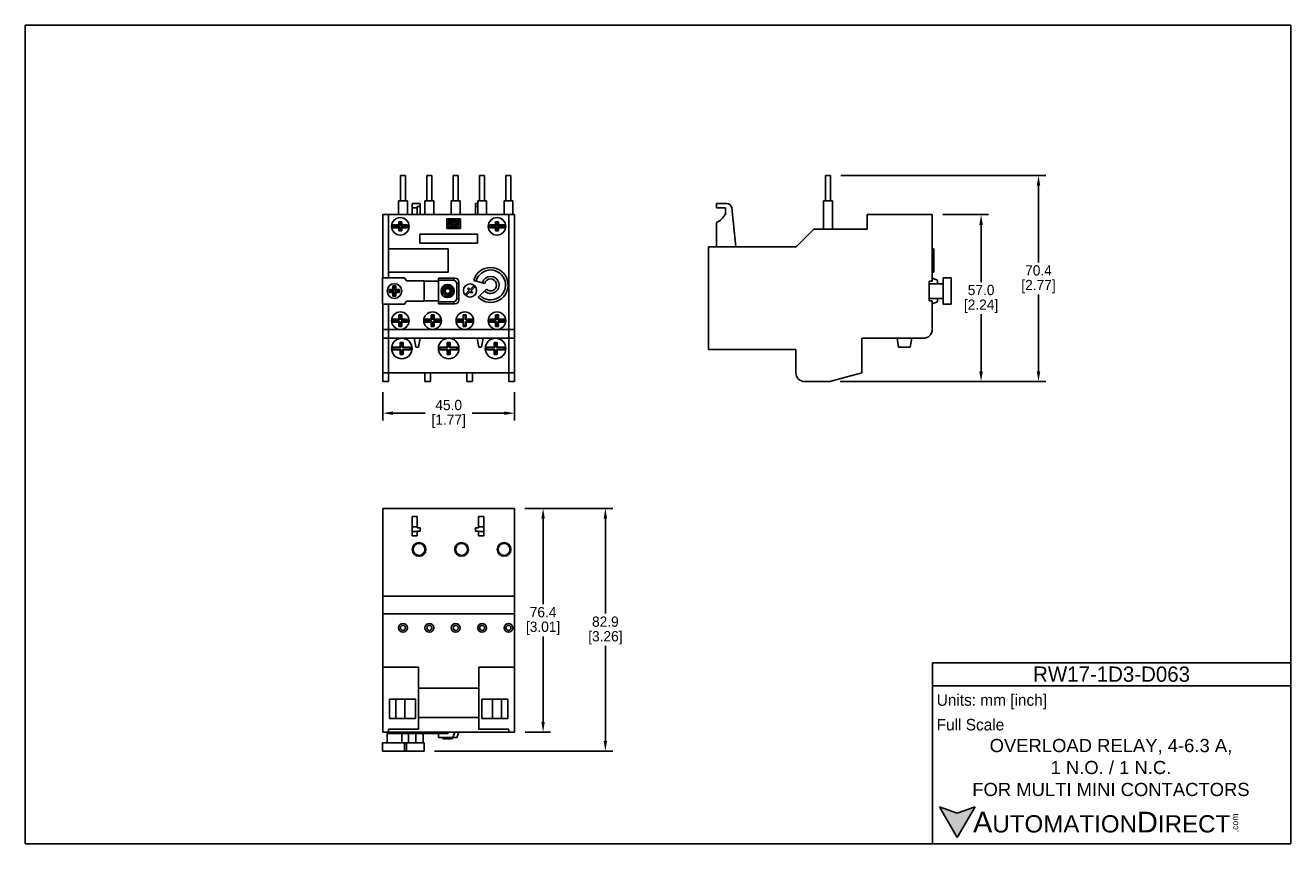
# Model space of a CAD drawing. Header units: inches. Extents: x 0 to 432, y 0 to 279.
import ezdxf

# ---------------------------------------------------------------- set-up
doc = ezdxf.new("R2010")
doc.units = ezdxf.units.IN
doc.header["$LTSCALE"] = 10
doc.header["$MEASUREMENT"] = 0
doc.layers.add('DIMENSIONS', color=140, linetype='Continuous')
doc.layers.add('TEXT', color=140, linetype='Continuous')
doc.styles.add('\\M+2ABAC\\M+2A6A11', font='txt')
doc.dimstyles.get("Standard").update_dxf_attribs({"dimtxt": 3.5, "dimasz": 3.5, "dimexe": 2.5, "dimexo": 3.5, "dimgap": 1, "dimtad": 0, "dimtih": 1, "dimtoh": 1, "dimdec": 1, "dimzin": 0, "dimdsep": 46, "dimtxsty": 'Standard', "dimcen": 0, "dimadec": 0, "dimazin": 0, "dimtfac": 1, "dimtdec": 1, "dimtofl": 0, "dimtmove": 0, "dimatfit": 3, "dimfxl": 0, "dimtolj": 1, "dimtzin": 0, "dimarcsym": 0})

# ---------------------------------------------------------------- blocks, each defined once
blk = doc.blocks.new('*D23')
at = {"layer": 'DEFPOINTS', "color": 0}
for p in [(121.97, 157.69), (166.97, 157.69), (166.97, 146.99)]:
    blk.add_point(p, dxfattribs=at)
at = {"layer": 'DIMENSIONS', "color": 0, "lineweight": -2}
for p, q in [((121.97, 154.19), (121.97, 144.49)), ((166.97, 154.19), (166.97, 144.49)), ((125.47, 146.99), (136.47, 146.99)), ((163.47, 146.99), (152.47, 146.99))]:
    blk.add_line(p, q, dxfattribs=at)
at = {"layer": 'DIMENSIONS', "color": 0}
for points in [[(125.47, 147.57), (125.47, 146.4), (121.97, 146.99)], [(163.47, 147.57), (163.47, 146.4), (166.97, 146.99)]]:
    blk.add_solid(points, dxfattribs=at)
at = {"layer": 'DIMENSIONS', "color": 0, "char_height": 3.5, "attachment_point": 5}
for s, insert in [('\\A1;45.0', (144.47, 149.74)), ('\\A1;[1.77]', (144.47, 144.24))]:
    blk.add_mtext(s, dxfattribs=dict(at, insert=insert))
blk = doc.blocks.new('*D24')
at = {"layer": 'DEFPOINTS', "color": 0}
for p in [(309.54, 214.76), (274.54, 157.76), (326.15, 157.76)]:
    blk.add_point(p, dxfattribs=at)
at = {"layer": 'DIMENSIONS', "color": 0, "lineweight": -2}
for p, q in [((313.04, 214.76), (328.65, 214.76)), ((326.15, 211.26), (326.15, 191.76)), ((326.15, 161.26), (326.15, 180.76)), ((278.04, 157.76), (328.65, 157.76))]:
    blk.add_line(p, q, dxfattribs=at)
at = {"layer": 'DIMENSIONS', "color": 0}
for points in [[(325.56, 211.26), (326.73, 211.26), (326.15, 214.76)], [(325.56, 161.26), (326.73, 161.26), (326.15, 157.76)]]:
    blk.add_solid(points, dxfattribs=at)
at = {"layer": 'DIMENSIONS', "color": 0, "char_height": 3.5, "attachment_point": 5}
for s, insert in [('\\A1;57.0', (326.15, 189.01)), ('\\A1;[2.24]', (326.15, 183.51))]:
    blk.add_mtext(s, dxfattribs=dict(at, insert=insert))
blk = doc.blocks.new('*D25')
at = {"layer": 'DEFPOINTS', "color": 0}
for p in [(274.8, 228.16), (345.74, 228.16), (274.54, 157.76)]:
    blk.add_point(p, dxfattribs=at)
at = {"layer": 'DIMENSIONS', "color": 0, "lineweight": -2}
for p, q in [((278.3, 228.16), (348.24, 228.16)), ((345.74, 224.66), (345.74, 198.46)), ((345.74, 161.26), (345.74, 187.46)), ((278.04, 157.76), (348.24, 157.76))]:
    blk.add_line(p, q, dxfattribs=at)
at = {"layer": 'DIMENSIONS', "color": 0}
for points in [[(345.15, 224.66), (346.32, 224.66), (345.74, 228.16)], [(345.15, 161.26), (346.32, 161.26), (345.74, 157.76)]]:
    blk.add_solid(points, dxfattribs=at)
at = {"layer": 'DIMENSIONS', "color": 0, "char_height": 3.5, "attachment_point": 5}
for s, insert in [('\\A1;70.4', (345.74, 195.71)), ('\\A1;[2.77]', (345.74, 190.21))]:
    blk.add_mtext(s, dxfattribs=dict(at, insert=insert))
blk = doc.blocks.new('*D26')
at = {"layer": 'DEFPOINTS', "color": 0}
for p in [(166.97, 114.49), (167.03, 38.09), (176.69, 38.09)]:
    blk.add_point(p, dxfattribs=at)
at = {"layer": 'DIMENSIONS', "color": 0, "lineweight": -2}
for p, q in [((170.47, 114.49), (179.19, 114.49)), ((176.69, 110.99), (176.69, 81.79)), ((176.69, 41.59), (176.69, 70.79)), ((170.53, 38.09), (179.19, 38.09))]:
    blk.add_line(p, q, dxfattribs=at)
at = {"layer": 'DIMENSIONS', "color": 0}
for points in [[(176.11, 110.99), (177.28, 110.99), (176.69, 114.49)], [(176.11, 41.59), (177.28, 41.59), (176.69, 38.09)]]:
    blk.add_solid(points, dxfattribs=at)
at = {"layer": 'DIMENSIONS', "color": 0, "char_height": 3.5, "attachment_point": 5}
for s, insert in [('\\A1;76.4', (176.69, 79.04)), ('\\A1;[3.01]', (176.69, 73.54))]:
    blk.add_mtext(s, dxfattribs=dict(at, insert=insert))
blk = doc.blocks.new('*D27')
at = {"layer": 'DEFPOINTS', "color": 0}
for p in [(167.03, 114.49), (136.18, 31.59), (197.94, 31.59)]:
    blk.add_point(p, dxfattribs=at)
at = {"layer": 'DIMENSIONS', "color": 0, "lineweight": -2}
for p, q in [((170.53, 114.49), (200.44, 114.49)), ((197.94, 110.99), (197.94, 78.54)), ((197.94, 35.09), (197.94, 67.54)), ((139.68, 31.59), (200.44, 31.59))]:
    blk.add_line(p, q, dxfattribs=at)
at = {"layer": 'DIMENSIONS', "color": 0}
for points in [[(197.36, 110.99), (198.53, 110.99), (197.94, 114.49)], [(197.36, 35.09), (198.53, 35.09), (197.94, 31.59)]]:
    blk.add_solid(points, dxfattribs=at)
at = {"layer": 'DIMENSIONS', "color": 0, "char_height": 3.5, "attachment_point": 5}
for s, insert in [('\\A1;82.9', (197.94, 75.79)), ('\\A1;[3.26]', (197.94, 70.29))]:
    blk.add_mtext(s, dxfattribs=dict(at, insert=insert))

msp = doc.modelspace()

# ---------------------------------------------------------------- hatches: boundary and pattern name
at = {"layer": 'TEXT'}
msp.add_hatch(color=256, dxfattribs=at).paths.add_polyline_path([(318.04, 2.09), (324.11, 12.59), (318.04, 10.39), (311.98, 12.59)])

# ---------------------------------------------------------------- linework, layer by layer
for p, q in [((128.02, 228.16), (128.02, 219.46)), ((128.02, 228.16), (128.87, 228.16)), ((128.87, 228.16), (129.72, 228.16)), ((129.72, 219.46), (129.72, 228.16)), ((137.02, 228.16), (137.02, 219.46)), ((137.02, 228.16), (137.87, 228.16)), ((137.87, 228.16), (138.72, 228.16)), ((138.72, 219.46), (138.72, 228.16)), ((146.02, 228.16), (146.02, 219.46)), ((146.02, 228.16), (146.87, 228.16)), ((146.87, 228.16), (147.72, 228.16)), ((147.72, 219.46), (147.72, 228.16)), ((155.02, 228.16), (155.02, 219.46)), ((155.02, 228.16), (155.87, 228.16)), ((155.87, 228.16), (156.72, 228.16)), ((156.72, 219.46), (156.72, 228.16)), ((164.02, 228.16), (164.02, 219.46)), ((164.02, 228.16), (164.87, 228.16)), ((164.87, 228.16), (165.72, 228.16)), ((165.72, 219.46), (165.72, 228.16)), ((273.04, 228.16), (273.04, 219.46)), ((273.04, 228.16), (274.74, 228.16)), ((274.74, 219.46), (274.74, 228.16)), ((127.37, 219.46), (127.37, 214.76)), ((127.37, 219.46), (128.87, 219.46)), ((128.87, 219.46), (130.37, 219.46)), ((130.37, 214.76), (130.37, 219.46)), ((131.97, 218.56), (133.77, 218.56)), ((131.97, 217.06), (131.97, 218.56)), ((131.97, 217.06), (133.77, 217.06)), ((131.97, 214.76), (131.97, 217.06)), ((133.77, 218.56), (133.77, 218.51)), ((133.77, 218.51), (134.77, 218.51)), ((134.77, 217.56), (133.77, 217.56)), ((133.77, 217.56), (133.77, 217.06)), ((133.77, 217.06), (133.77, 214.76)), ((134.77, 218.51), (134.77, 217.56)), ((134.77, 217.56), (134.77, 214.76)), ((136.37, 219.46), (136.37, 214.76)), ((136.37, 219.46), (137.87, 219.46)), ((137.87, 219.46), (139.37, 219.46)), ((139.37, 214.76), (139.37, 219.46)), ((145.37, 219.46), (145.37, 214.76)), ((145.37, 219.46), (146.87, 219.46)), ((146.87, 219.46), (148.37, 219.46)), ((148.37, 214.76), (148.37, 219.46)), ((153.67, 217.56), (153.67, 218.51)), ((153.67, 218.51), (154.37, 218.51)), ((154.37, 217.56), (153.67, 217.56)), ((153.67, 217.56), (153.67, 214.76)), ((154.37, 219.46), (154.37, 214.76)), ((154.37, 219.46), (155.87, 219.46)), ((155.87, 219.46), (157.37, 219.46)), ((157.37, 214.76), (157.37, 219.46)), ((163.37, 219.46), (163.37, 214.76)), ((163.37, 219.46), (164.87, 219.46)), ((164.87, 219.46), (166.37, 219.46)), ((166.37, 214.76), (166.37, 219.46)), ((235.88, 218.56), (235.88, 217.06)), ((235.88, 218.56), (239.38, 218.56)), ((235.88, 217.06), (238.88, 217.06)), ((238.88, 217.06), (238.88, 214.86)), ((242.48, 203.76), (241.04, 217.06)), ((272.39, 219.46), (272.39, 209.76)), ((272.39, 219.46), (275.39, 219.46)), ((275.39, 209.76), (275.39, 219.46)), ((123.97, 214.76), (121.97, 214.76)), ((121.97, 214.76), (121.97, 193.18)), ((123.97, 214.76), (123.97, 203.11)), ((164.97, 214.76), (123.97, 214.76)), ((128.47, 212.26), (127.47, 212.26)), ((127.47, 212.26), (127.47, 211.26)), ((127.77, 211.96), (127.47, 212.26)), ((128.17, 211.96), (127.77, 211.96)), ((127.77, 211.96), (127.77, 210.96)), ((128.47, 212.26), (128.17, 211.96)), ((128.17, 210.96), (128.17, 211.96)), ((128.47, 211.26), (128.47, 212.26)), ((148.45, 213.28), (143.87, 213.28)), ((143.87, 213.28), (143.87, 210.75)), ((144.32, 211.19), (144.32, 212.8)), ((144.32, 212.8), (148.45, 212.8)), ((145.04, 212.54), (144.59, 212.54)), ((144.59, 212.54), (144.59, 211.19)), ((145.04, 211.19), (145.04, 212.54)), ((145.74, 212.54), (145.29, 212.54)), ((145.29, 212.54), (145.29, 211.19)), ((145.74, 210.75), (145.74, 212.54)), ((147.1, 212.54), (145.94, 212.54)), ((145.94, 212.54), (145.94, 210.75)), ((146.4, 212.11), (146.4, 211.87)), ((146.65, 212.11), (146.4, 212.11)), ((146.4, 211.87), (146.65, 211.87)), ((146.65, 211.87), (146.65, 212.11)), ((147.1, 211.43), (147.1, 212.54)), ((148.45, 212.54), (147.3, 212.54)), ((147.3, 212.54), (147.3, 210.75)), ((148, 212.11), (147.75, 212.11)), ((147.75, 212.11), (147.75, 211.19)), ((148, 211.19), (148, 212.11)), ((148.45, 212.8), (148.45, 213.28)), ((148.45, 210.07), (148.45, 212.54)), ((161.47, 212.26), (160.47, 212.26)), ((160.47, 212.26), (160.47, 211.26)), ((160.77, 211.96), (160.47, 212.26)), ((160.77, 211.96), (160.77, 210.96)), ((161.17, 211.96), (160.77, 211.96)), ((161.47, 212.26), (161.17, 211.96)), ((161.17, 210.96), (161.17, 211.96)), ((161.47, 211.26), (161.47, 212.26)), ((164.97, 214.76), (164.97, 175.56)), ((166.97, 214.76), (164.97, 214.76)), ((166.97, 214.76), (166.97, 175.56)), ((235.88, 212.06), (235.88, 203.76)), ((287.28, 214.76), (309.48, 214.76)), ((287.28, 209.76), (287.28, 214.76)), ((309.48, 214.76), (309.48, 192.06)), ((127.47, 211.26), (125.47, 211.26)), ((125.47, 211.26), (125.47, 210.26)), ((125.77, 210.96), (125.47, 211.26)), ((125.77, 210.56), (125.47, 210.26)), ((125.47, 210.26), (127.47, 210.26)), ((125.77, 210.96), (125.77, 210.56)), ((127.77, 210.96), (125.77, 210.96)), ((125.77, 210.56), (127.77, 210.56)), ((127.77, 210.96), (127.47, 211.26)), ((127.77, 210.56), (127.47, 210.26)), ((127.47, 210.26), (127.47, 209.26)), ((127.77, 209.56), (127.47, 209.26)), ((127.47, 209.26), (128.47, 209.26)), ((127.77, 210.56), (127.77, 209.56)), ((127.77, 209.56), (128.17, 209.56)), ((128.47, 211.26), (128.17, 210.96)), ((130.17, 210.96), (128.17, 210.96)), ((128.17, 209.56), (128.17, 210.56)), ((128.47, 210.26), (128.17, 210.56)), ((128.17, 210.56), (130.17, 210.56)), ((128.47, 209.26), (128.17, 209.56)), ((130.47, 211.26), (128.47, 211.26)), ((128.47, 209.26), (128.47, 210.26)), ((128.47, 210.26), (130.47, 210.26)), ((130.47, 211.26), (130.17, 210.96)), ((130.17, 210.56), (130.17, 210.96)), ((130.47, 210.26), (130.17, 210.56)), ((130.47, 210.26), (130.47, 211.26)), ((134.67, 208.06), (154.27, 208.06)), ((134.67, 205.06), (134.67, 208.06)), ((143.87, 210.75), (145.74, 210.75)), ((148, 210.57), (143.87, 210.57)), ((143.87, 210.57), (143.87, 210.07)), ((143.87, 210.07), (148.45, 210.07)), ((144.59, 211.19), (144.32, 211.19)), ((145.29, 211.19), (145.04, 211.19)), ((145.94, 210.75), (147.1, 210.75)), ((146.4, 211.19), (146.4, 211.43)), ((146.4, 211.43), (147.1, 211.43)), ((147.1, 211.19), (146.4, 211.19)), ((147.1, 210.75), (147.1, 211.19)), ((147.3, 210.75), (148, 210.75)), ((147.75, 211.19), (148, 211.19)), ((148, 210.75), (148, 210.57)), ((154.27, 208.06), (154.27, 205.06)), ((160.47, 211.26), (158.47, 211.26)), ((158.47, 211.26), (158.47, 210.26)), ((158.77, 210.96), (158.47, 211.26)), ((158.77, 210.56), (158.47, 210.26)), ((158.47, 210.26), (160.47, 210.26)), ((158.77, 210.96), (158.77, 210.56)), ((160.77, 210.96), (158.77, 210.96)), ((158.77, 210.56), (160.77, 210.56)), ((160.77, 210.96), (160.47, 211.26)), ((160.77, 210.56), (160.47, 210.26)), ((160.47, 210.26), (160.47, 209.26)), ((160.77, 209.56), (160.47, 209.26)), ((160.47, 209.26), (161.47, 209.26)), ((160.77, 210.56), (160.77, 209.56)), ((160.77, 209.56), (161.17, 209.56)), ((161.47, 211.26), (161.17, 210.96)), ((163.17, 210.96), (161.17, 210.96)), ((161.17, 209.56), (161.17, 210.56)), ((161.47, 210.26), (161.17, 210.56)), ((161.17, 210.56), (163.17, 210.56)), ((161.47, 209.26), (161.17, 209.56)), ((163.47, 211.26), (161.47, 211.26)), ((161.47, 209.26), (161.47, 210.26)), ((161.47, 210.26), (163.47, 210.26)), ((163.47, 211.26), (163.17, 210.96)), ((163.17, 210.56), (163.17, 210.96)), ((163.47, 210.26), (163.17, 210.56)), ((163.47, 210.26), (163.47, 211.26)), ((263.08, 203.76), (269.08, 209.76)), ((269.08, 209.76), (287.28, 209.76)), ((144.27, 203.11), (123.97, 203.11)), ((123.97, 203.11), (123.97, 195.11)), ((154.27, 205.06), (134.67, 205.06)), ((144.27, 195.11), (144.27, 203.11)), ((233.08, 203.76), (263.08, 203.76)), ((233.08, 168.76), (233.08, 203.76)), ((309.98, 203.11), (309.48, 203.11)), ((309.98, 203.11), (309.98, 195.11)), ((144.28, 200.28), (144.27, 200.28)), ((144.27, 199.88), (144.28, 199.88)), ((144.28, 200.28), (144.28, 199.88)), ((123.97, 195.11), (144.27, 195.11)), ((123.97, 195.11), (123.97, 193.18)), ((309.98, 195.11), (309.48, 195.11)), ((121.87, 193.18), (121.87, 184.18)), ((129.37, 193.18), (121.87, 193.18)), ((125.47, 190.43), (125.47, 189.18)), ((126.47, 190.43), (125.47, 190.43)), ((125.77, 190.13), (125.47, 190.43)), ((125.77, 190.13), (125.77, 188.88)), ((126.17, 190.13), (125.77, 190.13)), ((126.17, 190.13), (126.47, 190.43)), ((126.17, 188.88), (126.17, 190.13)), ((126.47, 189.18), (126.47, 190.43)), ((130.12, 192.13), (129.37, 193.18)), ((136.12, 192.13), (130.12, 192.13)), ((136.12, 185.23), (136.12, 192.13)), ((140.97, 192.06), (136.12, 192.06)), ((146.57, 193.08), (140.97, 193.08)), ((140.97, 192.38), (140.97, 193.08)), ((140.97, 192.38), (140.97, 184.98)), ((145.87, 192.38), (140.97, 192.38)), ((145.87, 192.38), (146.57, 193.08)), ((147.97, 191.68), (147.27, 190.98)), ((147.27, 186.38), (147.27, 190.98)), ((147.97, 185.68), (147.97, 191.68)), ((153.01, 190.47), (151.77, 189.23)), ((152.12, 188.88), (153.36, 190.12)), ((153.01, 192.3), (156.8, 191.28)), ((153.36, 190.12), (153.01, 190.47)), ((308.48, 192.06), (309.48, 192.06)), ((308.48, 192.06), (308.48, 185.31)), ((313.17, 191.18), (308.48, 191.18)), ((313.17, 191.18), (308.48, 191.18)), ((311.28, 192.38), (309.48, 193.08)), ((311.28, 192.38), (311.28, 191.18)), ((313.17, 193.18), (313.17, 184.18)), ((315.98, 193.18), (313.17, 193.18)), ((315.98, 193.18), (315.98, 184.18)), ((125.47, 189.18), (124.22, 189.18)), ((124.22, 189.18), (124.22, 188.18)), ((124.22, 189.18), (124.52, 188.88)), ((124.22, 188.18), (124.52, 188.48)), ((124.22, 188.18), (125.47, 188.18)), ((124.52, 188.88), (124.52, 188.48)), ((125.77, 188.88), (124.52, 188.88)), ((124.52, 188.48), (125.77, 188.48)), ((125.77, 188.88), (125.47, 189.18)), ((125.47, 188.18), (125.77, 188.48)), ((125.47, 188.18), (125.47, 186.93)), ((125.47, 186.93), (125.77, 187.23)), ((125.47, 186.93), (126.47, 186.93)), ((125.77, 188.48), (125.77, 187.23)), ((125.77, 187.23), (126.17, 187.23)), ((126.17, 188.88), (126.47, 189.18)), ((127.42, 188.88), (126.17, 188.88)), ((126.17, 188.48), (127.42, 188.48)), ((126.47, 188.18), (126.17, 188.48)), ((126.17, 187.23), (126.17, 188.48)), ((126.47, 186.93), (126.17, 187.23)), ((127.72, 189.18), (126.47, 189.18)), ((126.47, 188.18), (127.72, 188.18)), ((126.47, 186.93), (126.47, 188.18)), ((127.42, 188.88), (127.72, 189.18)), ((127.42, 188.48), (127.42, 188.88)), ((127.42, 188.48), (127.72, 188.18)), ((127.72, 188.18), (127.72, 189.18)), ((143.04, 189.31), (143.4, 188.68)), ((143.76, 189.31), (143.04, 189.31)), ((143.4, 188.68), (143.04, 188.06)), ((143.04, 188.06), (143.76, 188.06)), ((144.12, 189.93), (143.76, 189.31)), ((143.76, 188.06), (144.12, 187.43)), ((144.48, 189.31), (144.12, 189.93)), ((144.12, 187.43), (144.48, 188.06)), ((145.2, 189.31), (144.48, 189.31)), ((144.48, 188.06), (145.2, 188.06)), ((144.84, 188.68), (145.2, 189.31)), ((145.2, 188.06), (144.84, 188.68)), ((147.27, 186.38), (147.97, 185.68)), ((151.42, 188.88), (150.18, 187.64)), ((150.18, 187.64), (150.53, 187.29)), ((150.53, 187.29), (151.77, 188.53)), ((151.24, 189.76), (150.89, 189.41)), ((150.89, 189.41), (151.42, 188.88)), ((151.77, 189.23), (151.24, 189.76)), ((151.77, 188.53), (152.3, 188)), ((152.65, 188.35), (152.12, 188.88)), ((152.3, 188), (152.65, 188.35)), ((157.33, 189.32), (154.55, 186.54)), ((308.48, 186.18), (313.17, 186.18)), ((313.17, 186.18), (308.48, 186.18)), ((311.28, 186.18), (311.28, 184.98)), ((121.87, 184.18), (129.37, 184.18)), ((121.97, 184.18), (121.97, 175.56)), ((123.97, 184.18), (123.97, 175.56)), ((129.37, 184.18), (130.12, 185.23)), ((130.12, 185.23), (136.12, 185.23)), ((136.12, 185.31), (140.97, 185.31)), ((140.97, 184.98), (145.87, 184.98)), ((140.97, 184.28), (140.97, 184.98)), ((140.97, 184.28), (146.57, 184.28)), ((146.57, 184.28), (145.87, 184.98)), ((308.48, 185.31), (309.48, 185.31)), ((309.48, 185.31), (309.48, 175.56)), ((309.48, 184.28), (311.28, 184.98)), ((315.98, 184.18), (313.17, 184.18)), ((127.47, 179.06), (125.47, 179.06)), ((125.47, 179.06), (125.47, 178.06)), ((125.47, 179.06), (125.67, 178.86)), ((125.47, 178.06), (125.67, 178.26)), ((125.47, 178.06), (127.47, 178.06)), ((127.67, 178.86), (125.67, 178.86)), ((125.67, 178.86), (125.67, 178.26)), ((125.67, 178.26), (127.67, 178.26)), ((128.47, 180.56), (127.47, 180.56)), ((127.47, 180.56), (127.47, 179.06)), ((127.67, 180.36), (127.47, 180.56)), ((127.67, 178.86), (127.47, 179.06)), ((127.47, 178.06), (127.67, 178.26)), ((127.47, 178.06), (127.47, 176.56)), ((127.67, 180.36), (127.67, 178.86)), ((128.27, 180.36), (127.67, 180.36)), ((127.67, 178.26), (127.67, 176.76)), ((128.27, 180.36), (128.47, 180.56)), ((128.27, 178.86), (128.27, 180.36)), ((128.27, 178.86), (128.47, 179.06)), ((130.27, 178.86), (128.27, 178.86)), ((128.27, 176.76), (128.27, 178.26)), ((128.47, 178.06), (128.27, 178.26)), ((128.27, 178.26), (130.27, 178.26)), ((128.47, 179.06), (128.47, 180.56)), ((130.47, 179.06), (128.47, 179.06)), ((128.47, 176.56), (128.47, 178.06)), ((128.47, 178.06), (130.47, 178.06)), ((130.27, 178.86), (130.47, 179.06)), ((130.27, 178.26), (130.27, 178.86)), ((130.27, 178.26), (130.47, 178.06)), ((130.47, 178.06), (130.47, 179.06)), ((136.47, 179.06), (136.47, 178.06)), ((136.47, 179.06), (136.67, 178.86)), ((138.47, 179.06), (136.47, 179.06)), ((136.47, 178.06), (136.67, 178.26)), ((136.47, 178.06), (138.47, 178.06)), ((136.67, 178.86), (136.67, 178.26)), ((138.67, 178.86), (136.67, 178.86)), ((136.67, 178.26), (138.67, 178.26)), ((138.47, 180.56), (138.47, 179.06)), ((138.67, 180.36), (138.47, 180.56)), ((139.47, 180.56), (138.47, 180.56)), ((138.67, 178.86), (138.47, 179.06)), ((138.47, 178.06), (138.67, 178.26)), ((138.47, 178.06), (138.47, 176.56)), ((138.67, 180.36), (138.67, 178.86)), ((139.27, 180.36), (138.67, 180.36)), ((138.67, 178.26), (138.67, 176.76)), ((139.27, 180.36), (139.47, 180.56)), ((139.27, 178.86), (139.27, 180.36)), ((139.27, 178.86), (139.47, 179.06)), ((141.27, 178.86), (139.27, 178.86)), ((139.27, 176.76), (139.27, 178.26)), ((139.47, 178.06), (139.27, 178.26)), ((139.27, 178.26), (141.27, 178.26)), ((139.47, 179.06), (139.47, 180.56)), ((141.47, 179.06), (139.47, 179.06)), ((139.47, 176.56), (139.47, 178.06)), ((139.47, 178.06), (141.47, 178.06)), ((141.27, 178.86), (141.47, 179.06)), ((141.27, 178.26), (141.27, 178.86)), ((141.27, 178.26), (141.47, 178.06)), ((141.47, 178.06), (141.47, 179.06)), ((149.47, 179.06), (147.47, 179.06)), ((147.47, 179.06), (147.47, 178.06)), ((147.47, 179.06), (147.67, 178.86)), ((147.47, 178.06), (147.67, 178.26)), ((147.47, 178.06), (149.47, 178.06)), ((147.67, 178.86), (147.67, 178.26)), ((149.67, 178.86), (147.67, 178.86)), ((147.67, 178.26), (149.67, 178.26)), ((150.47, 180.56), (149.47, 180.56)), ((149.47, 180.56), (149.47, 179.06)), ((149.67, 180.36), (149.47, 180.56)), ((149.67, 178.86), (149.47, 179.06)), ((149.47, 178.06), (149.67, 178.26)), ((149.47, 178.06), (149.47, 176.56)), ((149.67, 180.36), (149.67, 178.86)), ((150.27, 180.36), (149.67, 180.36)), ((149.67, 178.26), (149.67, 176.76)), ((150.27, 180.36), (150.47, 180.56)), ((150.27, 178.86), (150.27, 180.36)), ((150.27, 178.86), (150.47, 179.06)), ((152.27, 178.86), (150.27, 178.86)), ((150.27, 176.76), (150.27, 178.26)), ((150.47, 178.06), (150.27, 178.26)), ((150.27, 178.26), (152.27, 178.26)), ((150.47, 179.06), (150.47, 180.56)), ((152.47, 179.06), (150.47, 179.06)), ((150.47, 176.56), (150.47, 178.06)), ((150.47, 178.06), (152.47, 178.06)), ((152.27, 178.86), (152.47, 179.06)), ((152.27, 178.26), (152.27, 178.86)), ((152.27, 178.26), (152.47, 178.06)), ((152.47, 178.06), (152.47, 179.06)), ((158.47, 179.06), (158.47, 178.06)), ((158.47, 179.06), (158.67, 178.86)), ((160.47, 179.06), (158.47, 179.06)), ((158.47, 178.06), (158.67, 178.26)), ((158.47, 178.06), (160.47, 178.06)), ((158.67, 178.86), (158.67, 178.26)), ((160.67, 178.86), (158.67, 178.86)), ((158.67, 178.26), (160.67, 178.26)), ((160.67, 180.36), (160.47, 180.56)), ((161.47, 180.56), (160.47, 180.56)), ((160.47, 180.56), (160.47, 179.06)), ((160.67, 178.86), (160.47, 179.06)), ((160.47, 178.06), (160.67, 178.26)), ((160.47, 178.06), (160.47, 176.56)), ((161.27, 180.36), (160.67, 180.36)), ((160.67, 180.36), (160.67, 178.86)), ((160.67, 178.26), (160.67, 176.76)), ((161.27, 180.36), (161.47, 180.56)), ((161.27, 178.86), (161.27, 180.36)), ((161.27, 178.86), (161.47, 179.06)), ((163.27, 178.86), (161.27, 178.86)), ((161.27, 176.76), (161.27, 178.26)), ((161.47, 178.06), (161.27, 178.26)), ((161.27, 178.26), (163.27, 178.26)), ((161.47, 179.06), (161.47, 180.56)), ((163.47, 179.06), (161.47, 179.06)), ((161.47, 176.56), (161.47, 178.06)), ((161.47, 178.06), (163.47, 178.06)), ((163.27, 178.86), (163.47, 179.06)), ((163.27, 178.26), (163.27, 178.86)), ((163.27, 178.26), (163.47, 178.06)), ((163.47, 178.06), (163.47, 179.06)), ((123.97, 175.56), (121.97, 175.56)), ((121.97, 175.56), (121.97, 172.56)), ((127.97, 175.56), (123.97, 175.56)), ((123.97, 175.56), (123.97, 172.56)), ((127.47, 176.56), (127.67, 176.76)), ((127.47, 176.56), (128.47, 176.56)), ((127.67, 176.76), (128.27, 176.76)), ((138.97, 175.56), (127.97, 175.56)), ((128.47, 176.56), (128.27, 176.76)), ((138.47, 176.56), (138.67, 176.76)), ((138.47, 176.56), (139.47, 176.56)), ((138.67, 176.76), (139.27, 176.76)), ((149.97, 175.56), (138.97, 175.56)), ((139.47, 176.56), (139.27, 176.76)), ((149.47, 176.56), (149.67, 176.76)), ((149.47, 176.56), (150.47, 176.56)), ((149.67, 176.76), (150.27, 176.76)), ((160.97, 175.56), (149.97, 175.56)), ((150.47, 176.56), (150.27, 176.76)), ((160.47, 176.56), (160.67, 176.76)), ((160.47, 176.56), (161.47, 176.56)), ((160.67, 176.76), (161.27, 176.76)), ((164.97, 175.56), (160.97, 175.56)), ((161.47, 176.56), (161.27, 176.76)), ((164.97, 175.56), (164.97, 172.56)), ((166.97, 175.56), (164.97, 175.56)), ((166.97, 175.56), (166.97, 172.56)), ((123.97, 172.56), (121.97, 172.56)), ((121.97, 172.56), (121.97, 160.76)), ((164.97, 172.56), (123.97, 172.56)), ((123.97, 172.56), (123.97, 160.76)), ((125.47, 169.56), (125.67, 169.36)), ((127.97, 169.56), (125.47, 169.56)), ((125.47, 169.56), (125.47, 168.56)), ((125.47, 168.56), (125.67, 168.76)), ((125.47, 168.56), (127.97, 168.56)), ((128.17, 169.36), (125.67, 169.36)), ((125.67, 169.36), (125.67, 168.76)), ((125.67, 168.76), (128.17, 168.76)), ((128.97, 171.06), (127.97, 171.06)), ((127.97, 171.06), (127.97, 169.56)), ((128.17, 170.86), (127.97, 171.06)), ((128.17, 169.36), (127.97, 169.56)), ((127.97, 168.56), (128.17, 168.76)), ((127.97, 168.56), (127.97, 167.06)), ((128.17, 170.86), (128.17, 169.36)), ((128.77, 170.86), (128.17, 170.86)), ((128.17, 168.76), (128.17, 167.26)), ((128.77, 170.86), (128.97, 171.06)), ((128.77, 169.36), (128.77, 170.86)), ((128.77, 169.36), (128.97, 169.56)), ((131.27, 169.36), (128.77, 169.36)), ((128.77, 167.26), (128.77, 168.76)), ((128.97, 168.56), (128.77, 168.76)), ((128.77, 168.76), (131.27, 168.76)), ((128.97, 169.56), (128.97, 171.06)), ((131.47, 169.56), (128.97, 169.56)), ((128.97, 167.06), (128.97, 168.56)), ((128.97, 168.56), (131.47, 168.56)), ((131.27, 169.36), (131.47, 169.56)), ((131.27, 168.76), (131.27, 169.36)), ((131.27, 168.76), (131.47, 168.56)), ((131.47, 168.56), (131.47, 169.56)), ((133.25, 169.56), (132.72, 172.56)), ((134.19, 169.56), (133.25, 169.56)), ((134.19, 169.56), (134.72, 172.56)), ((143.97, 169.56), (141.47, 169.56)), ((141.47, 169.56), (141.47, 168.56)), ((141.47, 169.56), (141.67, 169.36)), ((141.47, 168.56), (141.67, 168.76)), ((141.47, 168.56), (143.97, 168.56)), ((141.67, 169.36), (141.67, 168.76)), ((144.17, 169.36), (141.67, 169.36)), ((141.67, 168.76), (144.17, 168.76)), ((143.97, 171.06), (143.97, 169.56)), ((144.17, 170.86), (143.97, 171.06)), ((144.97, 171.06), (143.97, 171.06)), ((144.17, 169.36), (143.97, 169.56)), ((143.97, 168.56), (144.17, 168.76)), ((143.97, 168.56), (143.97, 167.06)), ((144.17, 170.86), (144.17, 169.36)), ((144.77, 170.86), (144.17, 170.86)), ((144.17, 168.76), (144.17, 167.26)), ((144.77, 170.86), (144.97, 171.06)), ((144.77, 169.36), (144.77, 170.86)), ((144.77, 169.36), (144.97, 169.56)), ((147.27, 169.36), (144.77, 169.36)), ((144.77, 167.26), (144.77, 168.76)), ((144.97, 168.56), (144.77, 168.76)), ((144.77, 168.76), (147.27, 168.76)), ((144.97, 169.56), (144.97, 171.06)), ((147.47, 169.56), (144.97, 169.56)), ((144.97, 167.06), (144.97, 168.56)), ((144.97, 168.56), (147.47, 168.56)), ((147.27, 169.36), (147.47, 169.56)), ((147.27, 168.76), (147.27, 169.36)), ((147.27, 168.76), (147.47, 168.56)), ((147.47, 168.56), (147.47, 169.56)), ((154.75, 169.56), (154.22, 172.56)), ((155.69, 169.56), (154.75, 169.56)), ((155.69, 169.56), (156.22, 172.56)), ((157.47, 169.56), (157.67, 169.36)), ((159.97, 169.56), (157.47, 169.56)), ((157.47, 169.56), (157.47, 168.56)), ((157.47, 168.56), (157.67, 168.76)), ((157.47, 168.56), (159.97, 168.56)), ((160.17, 169.36), (157.67, 169.36)), ((157.67, 169.36), (157.67, 168.76)), ((157.67, 168.76), (160.17, 168.76)), ((160.17, 170.86), (159.97, 171.06)), ((160.97, 171.06), (159.97, 171.06)), ((159.97, 171.06), (159.97, 169.56)), ((160.17, 169.36), (159.97, 169.56)), ((159.97, 168.56), (160.17, 168.76)), ((159.97, 168.56), (159.97, 167.06)), ((160.77, 170.86), (160.17, 170.86)), ((160.17, 170.86), (160.17, 169.36)), ((160.17, 168.76), (160.17, 167.26)), ((160.77, 170.86), (160.97, 171.06)), ((160.77, 169.36), (160.77, 170.86)), ((160.77, 169.36), (160.97, 169.56)), ((163.27, 169.36), (160.77, 169.36)), ((160.77, 167.26), (160.77, 168.76)), ((160.97, 168.56), (160.77, 168.76)), ((160.77, 168.76), (163.27, 168.76)), ((160.97, 169.56), (160.97, 171.06)), ((163.47, 169.56), (160.97, 169.56)), ((160.97, 167.06), (160.97, 168.56)), ((160.97, 168.56), (163.47, 168.56)), ((163.27, 169.36), (163.47, 169.56)), ((163.27, 168.76), (163.27, 169.36)), ((163.27, 168.76), (163.47, 168.56)), ((163.47, 168.56), (163.47, 169.56)), ((166.97, 172.56), (164.97, 172.56)), ((164.97, 160.76), (164.97, 172.56)), ((166.97, 172.56), (166.97, 160.76)), ((262.98, 168.76), (233.08, 168.76)), ((262.98, 160.76), (262.98, 168.76)), ((306.48, 172.56), (285.48, 172.56)), ((285.48, 172.56), (285.48, 160.76)), ((298.01, 169.56), (297.48, 172.56)), ((301.95, 169.56), (298.01, 169.56)), ((301.95, 169.56), (302.48, 172.56)), ((127.97, 167.06), (128.17, 167.26)), ((127.97, 167.06), (128.97, 167.06)), ((128.17, 167.26), (128.77, 167.26)), ((128.97, 167.06), (128.77, 167.26)), ((143.97, 167.06), (144.17, 167.26)), ((143.97, 167.06), (144.97, 167.06)), ((144.17, 167.26), (144.77, 167.26)), ((144.97, 167.06), (144.77, 167.26)), ((159.97, 167.06), (160.17, 167.26)), ((159.97, 167.06), (160.97, 167.06)), ((160.17, 167.26), (160.77, 167.26)), ((160.97, 167.06), (160.77, 167.26)), ((123.97, 160.76), (121.97, 160.76)), ((121.97, 160.76), (121.97, 157.76)), ((123.97, 157.76), (123.97, 160.76)), ((136.3, 160.76), (123.97, 160.76)), ((136.3, 160.76), (136.3, 157.76)), ((138.3, 160.76), (136.3, 160.76)), ((138.3, 157.76), (138.3, 160.76)), ((150.64, 160.76), (138.3, 160.76)), ((152.64, 160.76), (150.64, 160.76)), ((150.64, 160.76), (150.64, 157.76)), ((164.97, 160.76), (152.64, 160.76)), ((152.64, 157.76), (152.64, 160.76)), ((164.97, 160.76), (164.97, 157.76)), ((166.97, 160.76), (164.97, 160.76)), ((166.97, 160.76), (166.97, 157.76)), ((285.48, 160.76), (274.48, 157.76)), ((123.97, 157.76), (121.97, 157.76)), ((138.3, 157.76), (136.3, 157.76)), ((152.64, 157.76), (150.64, 157.76)), ((166.97, 157.76), (164.97, 157.76)), ((274.48, 157.76), (265.98, 157.76)), ((166.97, 114.49), (121.97, 114.49)), ((121.97, 114.49), (121.97, 84.49)), ((166.97, 114.49), (166.97, 84.49)), ((133.77, 111.69), (131.97, 111.69)), ((131.97, 111.69), (131.97, 108.19)), ((131.97, 108.19), (133.77, 108.19)), ((131.97, 106.53), (131.97, 108.19)), ((133.77, 108.19), (133.77, 111.69)), ((133.77, 108.19), (133.77, 107.89)), ((156.47, 111.69), (154.67, 111.69)), ((154.67, 111.69), (154.67, 108.19)), ((154.67, 108.19), (156.47, 108.19)), ((154.67, 107.89), (154.67, 108.19)), ((156.47, 108.19), (156.47, 111.69)), ((156.47, 106.53), (156.47, 108.19)), ((131.97, 106.53), (133.77, 106.53)), ((131.97, 105.09), (131.97, 106.53)), ((133.77, 105.09), (131.97, 105.09)), ((133.77, 107.89), (134.77, 107.89)), ((134.77, 106.69), (133.77, 106.69)), ((133.77, 106.69), (133.77, 106.53)), ((133.77, 106.53), (133.77, 105.09)), ((134.77, 107.89), (134.77, 106.69)), ((153.67, 106.69), (153.67, 107.89)), ((153.67, 107.89), (154.67, 107.89)), ((154.67, 106.69), (153.67, 106.69)), ((154.67, 106.53), (154.67, 106.69)), ((154.67, 106.53), (156.47, 106.53)), ((154.67, 105.09), (154.67, 106.53)), ((156.47, 105.09), (154.67, 105.09)), ((156.47, 106.53), (156.47, 105.09)), ((166.97, 84.49), (121.97, 84.49)), ((121.97, 84.49), (121.97, 78.49)), ((166.97, 84.49), (166.97, 78.49)), ((166.97, 78.49), (121.97, 78.49)), ((121.97, 78.49), (121.97, 60.29)), ((166.97, 78.49), (166.97, 60.29)), ((134.17, 60.29), (121.97, 60.29)), ((121.97, 60.29), (121.97, 38.09)), ((134.17, 60.29), (134.17, 43.09)), ((166.97, 60.29), (154.77, 60.29)), ((154.77, 43.09), (154.77, 60.29)), ((166.97, 60.29), (166.97, 38.09)), ((154.77, 53.09), (134.17, 53.09)), ((133.17, 49.39), (124.27, 49.39)), ((124.27, 49.39), (124.27, 42.79)), ((126.47, 49.39), (126.47, 42.79)), ((129.47, 42.79), (129.47, 49.39)), ((133.17, 42.79), (133.17, 49.39)), ((164.67, 49.39), (155.77, 49.39)), ((155.77, 49.39), (155.77, 42.79)), ((159.47, 49.39), (159.47, 42.79)), ((162.47, 42.79), (162.47, 49.39)), ((164.67, 42.79), (164.67, 49.39)), ((123.97, 39.09), (134.17, 39.09)), ((123.97, 38.09), (123.97, 39.09)), ((124.27, 42.79), (133.17, 42.79)), ((134.17, 39.09), (134.17, 43.09)), ((134.17, 43.09), (154.77, 43.09)), ((154.77, 43.09), (154.77, 39.09)), ((154.77, 39.09), (164.97, 39.09)), ((155.77, 42.79), (164.67, 42.79)), ((164.97, 39.09), (164.97, 38.09)), ((123.97, 38.09), (121.97, 38.09)), ((123.47, 38.09), (123.47, 34.4)), ((164.97, 38.09), (123.97, 38.09)), ((123.97, 37.59), (123.97, 38.09)), ((144.27, 37.59), (123.97, 37.59)), ((128.47, 34.4), (128.47, 37.59)), ((130.77, 34.4), (130.77, 37.59)), ((133.27, 34.4), (133.27, 37.59)), ((135.77, 34.4), (135.77, 37.59)), ((140.97, 36.29), (140.97, 37.59)), ((145.87, 36.29), (140.97, 36.29)), ((143.04, 35.79), (142.87, 35.79)), ((144.12, 35.79), (143.04, 35.79)), ((145.2, 35.79), (144.12, 35.79)), ((144.27, 37.59), (144.27, 38.09)), ((145.37, 35.79), (145.2, 35.79)), ((145.87, 36.29), (146.57, 38.09)), ((147.27, 36.29), (145.87, 36.29)), ((147.97, 38.09), (147.27, 36.29)), ((166.97, 38.09), (164.97, 38.09)), ((129.37, 34.4), (121.87, 34.4)), ((121.87, 31.59), (121.87, 34.4)), ((129.37, 31.59), (121.87, 31.59)), ((129.37, 31.59), (129.37, 34.4)), ((130.12, 34.4), (129.37, 34.4)), ((130.12, 31.59), (129.37, 31.59)), ((130.12, 31.59), (130.12, 34.4)), ((136.12, 34.4), (130.12, 34.4)), ((136.12, 31.59), (130.12, 31.59)), ((136.12, 31.59), (136.12, 34.4))]:
    msp.add_line(p, q)
for centre, radius in [((127.97, 210.76), 3), ((160.97, 210.76), 3), ((125.97, 188.68), 2.5), ((144.12, 188.68), 2.25), ((144.12, 188.68), 1.75), ((151.77, 188.88), 2.25), ((127.97, 178.56), 3), ((138.97, 178.56), 3), ((149.97, 178.56), 3), ((160.97, 178.56), 3), ((128.47, 169.06), 3.5), ((144.47, 169.06), 3.5), ((160.47, 169.06), 3.5), ((134.37, 100.49), 2.35), ((134.37, 100.49), 2.05), ((148.87, 100.49), 2.35), ((148.87, 100.49), 2.05), ((163.37, 100.49), 2.35), ((163.37, 100.49), 2.05), ((128.87, 73.68), 1.5), ((128.87, 73.68), 0.85), ((137.87, 73.68), 1.5), ((137.87, 73.68), 0.85), ((146.87, 73.68), 1.5), ((146.87, 73.68), 0.85), ((155.87, 73.68), 1.5), ((155.87, 73.68), 0.85), ((164.87, 73.68), 1.5), ((164.87, 73.68), 0.85)]:
    msp.add_circle(centre, radius)
for centre, radius, start, end in [((239.27, 216.76), 1.8, 9.4789, 86.3924), ((232.81, 218.35), 7, 295.9803, 330.0698), ((158.77, 190.76), 5.97, 225, 165), ((158.77, 190.76), 5.1, 225, 165), ((158.77, 190.76), 2.9, 225, 165), ((158.77, 190.76), 2.03, 225, 165), ((144.12, 188.68), 1.25, 150, 210), ((144.12, 188.68), 1.25, 90, 150), ((144.12, 188.68), 1.25, 210, 270), ((144.12, 188.68), 1.25, 30, 90), ((144.12, 188.68), 1.25, 270, 330), ((144.12, 188.68), 1.25, 330, 30), ((306.48, 175.56), 3, 270, 0), ((265.98, 160.76), 3, 180, 270), ((142.87, 36.29), 0.5, 180, 270), ((145.37, 36.29), 0.5, 270, 0)]:
    msp.add_arc(centre, radius, start, end)
for centre, major_axis in [((145.66, 190.77), (1.21, 1.21)), ((146.36, 191.47), (1.21, 1.21)), ((145.66, 186.59), (1.21, -1.21)), ((146.36, 185.89), (1.21, -1.21))]:
    msp.add_ellipse(centre, major_axis=major_axis, ratio=0.876226, start_param=5.563661, end_param=7.002709)
at = {"layer": 'DEFPOINTS'}
msp.add_lwpolyline([(431.8, 0), (0, 0), (0, 279.4), (431.8, 279.4)], close=True, dxfattribs=at)
at = {"layer": 'TEXT'}
for p, q in [((309.54, 61.78), (431.8, 61.78)), ((309.54, 0), (309.54, 61.78)), ((431.8, 61.78), (431.8, 0)), ((309.54, 53.92), (431.8, 53.92)), ((318.04, 2.09), (311.98, 12.59)), ((311.98, 12.59), (318.04, 10.39)), ((318.04, 2.09), (324.11, 12.59)), ((324.11, 12.59), (318.04, 10.39)), ((431.8, 0), (309.54, 0))]:
    msp.add_line(p, q, dxfattribs=at)

# ---------------------------------------------------------------- texts
at = {"layer": 'DIMENSIONS', "char_height": 3.5}
for insert, attachment_point in [((98.61, 112.42), 6), ((130.2, 112.22), 4)]:
    msp.add_mtext('\\A1;', dxfattribs=dict(at, insert=insert, attachment_point=attachment_point))
at = {"layer": 'TEXT', "style": '\\M+2ABAC\\M+2A6A11'}
for s, insert, char_height, width, attachment_point in [('{\\fAR MingtiM BIG-5|b0|i0|c136|p49;\\H1.1078x;RW17-1D3-\\fAR MingtiM BIG-5|b0|i0|c0|p49;D063}', (370.67, 57.85), 4.7125, 122.2564, 5), ('{\\fArial|b0|i0|c0|p34;     \\H1.2x;A\\H0.8333x;UTOMATION\\H1.2x;D\\H0.8333x;IRECT}', (311.98, 7.33), 5.8906, 99.9641, 4)]:
    msp.add_mtext(s, dxfattribs=dict(at, insert=insert, char_height=char_height, width=width, attachment_point=attachment_point))
at = {"layer": 'TEXT'}
for s, insert, char_height, width, attachment_point in [(' Units: mm [inch]', (309.54, 48.46), 3.9271, 141.0618, 4), (' Full Scale', (309.54, 40.61), 3.9271, 140.6787, 4), ('{\\fArial|b0|i0|c0|p34;OVERLOAD RELAY, 4-6.3 A,\\P1 N.O. / 1 N.C.\\PFOR MULTI MINI CONTACTORS}', (370.46, 25.99), 4.5, 128.3121, 5)]:
    msp.add_mtext(s, dxfattribs=dict(at, insert=insert, char_height=char_height, width=width, attachment_point=attachment_point))
at = {"layer": 'TEXT', "insert": (411.76, 3.89), "char_height": 2.1206, "width": 6.2841, "attachment_point": 1, "rotation": 90, "style": '\\M+2ABAC\\M+2A6A11'}
msp.add_mtext('{\\fArial|b0|i0|c0|p34;.com}', dxfattribs=at)

# ---------------------------------------------------------------- dimensions: what is measured, and where the dimension line sits
at = {"layer": 'DIMENSIONS'}
for base, p1, p2, picture, middle in [((345.74, 228.16), (274.54, 157.76), (274.8, 228.16), '*D25', (345.74, 192.96)), ((326.15, 157.76), (309.54, 214.76), (274.54, 157.76), '*D24', (326.15, 186.26)), ((197.94, 31.59), (167.03, 114.49), (136.18, 31.59), '*D27', (197.94, 73.04)), ((176.69, 38.09), (166.97, 114.49), (167.03, 38.09), '*D26', (176.69, 76.29))]:
    dim = msp.add_linear_dim(base=base, p1=p1, p2=p2, angle=90, dimstyle='Standard', override={"dimpost": '\\X'}, dxfattribs=at)
    dim.commit()
    dim.dimension.update_dxf_attribs({"geometry": picture, "text_midpoint": middle})
dim = msp.add_linear_dim(base=(166.97, 146.99), p1=(121.97, 157.69), p2=(166.97, 157.69), dimstyle='Standard', override={"dimpost": '\\X'}, dxfattribs=at)
dim.commit()
dim.dimension.update_dxf_attribs({"geometry": '*D23', "text_midpoint": (144.47, 146.99)})

doc.saveas('drawing.dxf')
